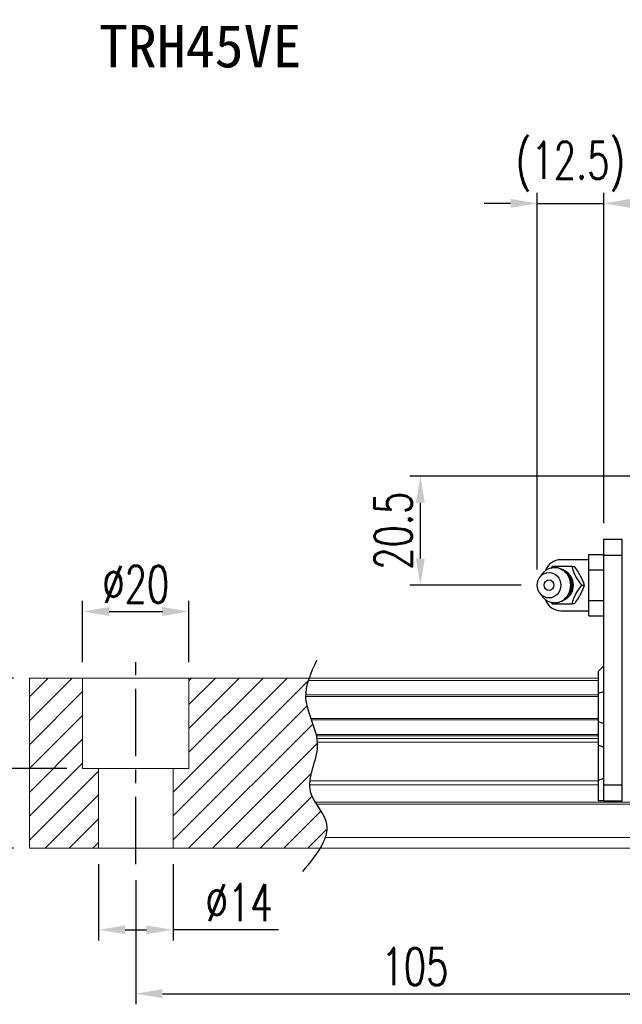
# Model space of a CAD drawing. Header units: millimetres. Extents: x 8 to 529, y 592 to 778.
# Tile 2 of 52: x 193 to 306, y 592 to 778. Entities that reach past the tile are written whole.
import ezdxf
from ezdxf.enums import TextEntityAlignment as Align

# ---------------------------------------------------------------- set-up
doc = ezdxf.new("R2010")
doc.units = ezdxf.units.MM
doc.header["$PDSIZE"] = -1
doc.linetypes.add('CENTER', pattern=[10.16, 6.35, -1.27, 1.27, -1.27])
for name, color, linetype in [('2', 7, 'Continuous'), ('CHA', 2, 'Continuous'), ('CL', 1, 'CENTER'), ('DIM', 4, 'Continuous'), ('OUT', 3, 'Continuous')]:
    doc.layers.add(name, color=color, linetype=linetype)
doc.styles.add('DIM-7', font='SIMPLEX.shx', dxfattribs={"width": 0.7, "bigfont": 'chineset.shx'})
doc.styles.add('T', font='kaiu.ttf')
doc.dimstyles.new('CNS', dxfattribs={"dimtxt": 3.5, "dimasz": 2.5, "dimexe": 1, "dimexo": 1.5, "dimgap": 0.09, "dimtad": 0, "dimdsep": 46, "dimtxsty": 'DIM-7', "dimcen": 0.09, "dimclrd": 1, "dimclre": 1, "dimclrt": 4, "dimadec": 0, "dimazin": 0, "dimtfac": 1, "dimtix": 1, "dimtmove": 2, "dimatfit": 3, "dimfxl": 1, "dimtvp": 0.971429, "dimtolj": 1, "dimarcsym": 0})

# ---------------------------------------------------------------- blocks, each defined once
blk = doc.blocks.new('*D15')
at = {"color": 7, "lineweight": -2}
for p, q in [((302.89, 682.89), (302.89, 745.09)), ((476.89, 682.89), (476.89, 745.09)), ((471.89, 743.09), (307.89, 743.09))]:
    blk.add_line(p, q, dxfattribs=at)
at = {"color": 7}
for points in [[(307.89, 743.92), (307.89, 742.25), (302.89, 743.09)], [(471.89, 743.92), (471.89, 742.25), (476.89, 743.09)]]:
    blk.add_solid(points, dxfattribs=at)
at = {"layer": 'DEFPOINTS', "color": 0}
for p in [(302.89, 743.09), (302.89, 679.89), (476.89, 679.89)]:
    blk.add_point(p, dxfattribs=at)
at = {"color": 7, "insert": (389.89, 748.19), "char_height": 7, "attachment_point": 5, "style": 'DIM-7'}
blk.add_mtext('\\A1;174', dxfattribs=at)
blk = doc.blocks.new('*D19')
at = {"color": 7, "lineweight": -2}
for p, q in [((214.89, 615.74), (214.89, 592.36)), ((319.89, 615.74), (319.89, 592.36)), ((219.89, 594.36), (314.89, 594.36))]:
    blk.add_line(p, q, dxfattribs=at)
at = {"color": 7}
for points in [[(219.89, 595.2), (219.89, 593.53), (214.89, 594.36)], [(314.89, 595.2), (314.89, 593.53), (319.89, 594.36)]]:
    blk.add_solid(points, dxfattribs=at)
at = {"layer": 'DEFPOINTS', "color": 0}
for p in [(214.89, 618.74), (319.89, 618.74), (319.89, 594.36)]:
    blk.add_point(p, dxfattribs=at)
at = {"color": 7, "insert": (267.39, 599.46), "char_height": 7, "attachment_point": 5, "style": 'DIM-7'}
blk.add_mtext('\\A1;105', dxfattribs=at)
blk = doc.blocks.new('*D20')
at = {"color": 7, "lineweight": -2}
for p, q in [((204.89, 656.74), (204.89, 668.29)), ((224.89, 656.74), (224.89, 668.29)), ((209.89, 666.29), (219.89, 666.29))]:
    blk.add_line(p, q, dxfattribs=at)
at = {"color": 7}
for points in [[(209.89, 667.12), (209.89, 665.45), (204.89, 666.29)], [(219.89, 667.12), (219.89, 665.45), (224.89, 666.29)]]:
    blk.add_solid(points, dxfattribs=at)
at = {"layer": 'DEFPOINTS', "color": 0}
for p in [(224.89, 666.29), (204.89, 653.74), (224.89, 653.74)]:
    blk.add_point(p, dxfattribs=at)
at = {"color": 7, "insert": (214.89, 671.39), "char_height": 7, "attachment_point": 5, "style": 'DIM-7'}
blk.add_mtext('\\A1;%%C20', dxfattribs=at)
blk = doc.blocks.new('*D21')
at = {"color": 7, "lineweight": -2}
for p, q in [((191.89, 653.74), (181.99, 653.74)), ((183.99, 648.74), (183.99, 641.74)), ((201.89, 636.74), (181.99, 636.74))]:
    blk.add_line(p, q, dxfattribs=at)
at = {"color": 7}
for points in [[(183.16, 648.74), (184.82, 648.74), (183.99, 653.74)], [(183.16, 641.74), (184.82, 641.74), (183.99, 636.74)]]:
    blk.add_solid(points, dxfattribs=at)
at = {"layer": 'DEFPOINTS', "color": 0}
for p in [(194.89, 653.74), (183.99, 636.74), (204.89, 636.74)]:
    blk.add_point(p, dxfattribs=at)
at = {"color": 7, "insert": (178.89, 645.24), "char_height": 7, "attachment_point": 5, "rotation": 90, "style": 'DIM-7'}
blk.add_mtext('\\A1;17', dxfattribs=at)
blk = doc.blocks.new('*D18')
at = {"color": 7, "lineweight": -2}
for p, q in [((191.89, 653.74), (168.03, 653.74)), ((170.03, 648.74), (170.03, 626.74)), ((191.89, 621.74), (168.03, 621.74))]:
    blk.add_line(p, q, dxfattribs=at)
at = {"color": 7}
for points in [[(169.2, 648.74), (170.86, 648.74), (170.03, 653.74)], [(169.2, 626.74), (170.86, 626.74), (170.03, 621.74)]]:
    blk.add_solid(points, dxfattribs=at)
at = {"layer": 'DEFPOINTS', "color": 0}
for p in [(194.89, 653.74), (170.03, 621.74), (194.89, 621.74)]:
    blk.add_point(p, dxfattribs=at)
at = {"color": 7, "insert": (164.93, 637.74), "char_height": 7, "attachment_point": 5, "rotation": 90, "style": 'DIM-7'}
blk.add_mtext('\\A1;32', dxfattribs=at)
blk = doc.blocks.new('*D23')
at = {"layer": 'DEFPOINTS', "color": 0}
for p in [(268.41, 691.74), (319.89, 691.74), (290.39, 671.24)]:
    blk.add_point(p, dxfattribs=at)
at = {"layer": 'DIM', "color": 7, "lineweight": -2}
for p, q in [((316.89, 691.74), (266.41, 691.74)), ((268.41, 676.24), (268.41, 686.74)), ((287.39, 671.24), (266.41, 671.24))]:
    blk.add_line(p, q, dxfattribs=at)
at = {"layer": 'DIM', "color": 7}
for points in [[(267.57, 686.74), (269.24, 686.74), (268.41, 691.74)], [(267.57, 676.24), (269.24, 676.24), (268.41, 671.24)]]:
    blk.add_solid(points, dxfattribs=at)
at = {"layer": 'DIM', "color": 7, "insert": (263.31, 681.49), "char_height": 7, "attachment_point": 5, "rotation": 90, "style": 'DIM-7'}
blk.add_mtext('\\A1;20.5', dxfattribs=at)
blk = doc.blocks.new('*D24')
at = {"color": 7, "lineweight": -2}
for p, q in [((290.39, 674.22), (290.39, 745.09)), ((302.89, 682.89), (302.89, 745.09)), ((285.39, 743.09), (280.39, 743.09)), ((290.39, 743.09), (302.89, 743.09)), ((307.89, 743.09), (312.89, 743.09))]:
    blk.add_line(p, q, dxfattribs=at)
at = {"color": 7}
for points in [[(285.39, 743.92), (285.39, 742.25), (290.39, 743.09)], [(307.89, 743.92), (307.89, 742.25), (302.89, 743.09)]]:
    blk.add_solid(points, dxfattribs=at)
at = {"layer": 'DEFPOINTS', "color": 0}
for p in [(302.89, 743.09), (302.89, 679.89), (290.39, 671.22)]:
    blk.add_point(p, dxfattribs=at)
at = {"color": 7, "insert": (296.64, 750.02), "char_height": 7, "attachment_point": 5, "style": 'DIM-7'}
blk.add_mtext('\\A1;(12.5)', dxfattribs=at)
blk = doc.blocks.new('*D26')
at = {"color": 7, "lineweight": -2}
for p, q in [((207.89, 618.74), (207.89, 604.38)), ((221.89, 618.74), (221.89, 604.38)), ((212.89, 606.38), (216.89, 606.38)), ((241.75, 606.38), (221.89, 606.38))]:
    blk.add_line(p, q, dxfattribs=at)
at = {"color": 7}
for points in [[(212.89, 607.21), (212.89, 605.55), (207.89, 606.38)], [(216.89, 607.21), (216.89, 605.55), (221.89, 606.38)]]:
    blk.add_solid(points, dxfattribs=at)
at = {"layer": 'DEFPOINTS', "color": 0}
for p in [(207.89, 621.74), (221.89, 621.74), (221.89, 606.38)]:
    blk.add_point(p, dxfattribs=at)
at = {"color": 7, "insert": (234.32, 611.48), "char_height": 7, "attachment_point": 5, "style": 'DIM-7'}
blk.add_mtext('\\A1;%%C14', dxfattribs=at)

msp = doc.modelspace()

# ---------------------------------------------------------------- hatches: boundary and pattern name
at = {"layer": 'DIM'}
h = msp.add_hatch(dxfattribs=at)
h.set_pattern_fill('ANSI31', color=0, style=0)
h.set_pattern_definition([(45, (-109.0616, 480.9535), (-2.245064, 2.245064), [])])
edge = h.paths.add_edge_path()
edge.add_spline(control_points=[(247.788, 646.166), (247.324, 647.467), (246.862, 648.843), (246.819, 650.22), (246.818, 650.305)], knot_values=[7.0410379, 7.0410379, 7.0410379, 7.0410379, 11.0834181, 11.3490412, 11.3490412, 11.3490412, 11.3490412], degree=3, periodic=0)
edge.add_spline(control_points=[(246.818, 650.305), (246.816, 650.403), (246.817, 650.501), (246.82, 650.599)], knot_values=[6.7346274, 6.7346274, 6.7346274, 6.7346274, 7.0410379, 7.0410379, 7.0410379, 7.0410379], degree=3, periodic=0)
edge.add_spline(control_points=[(246.82, 650.599), (246.844, 651.503), (247.034, 652.407), (247.32, 653.311)], knot_values=[3.908874, 3.908874, 3.908874, 3.908874, 6.7346274, 6.7346274, 6.7346274, 6.7346274], degree=3, periodic=0)
edge.add_spline(control_points=[(247.32, 653.311), (247.365, 653.452), (247.412, 653.594), (247.462, 653.735)], knot_values=[3.466366, 3.466366, 3.466366, 3.466366, 3.908874, 3.908874, 3.908874, 3.908874], degree=3, periodic=0)
edge.add_line((247.458, 653.735), (224.887, 653.735))
edge.add_line((224.887, 653.735), (224.887, 636.735))
edge.add_line((224.887, 636.735), (221.887, 636.735))
edge.add_line((221.887, 636.735), (221.887, 621.735))
edge.add_line((221.887, 621.735), (249.529, 621.735))
edge.add_spline(control_points=[(249.529, 621.735), (249.933, 622.406), (250.265, 623.073), (250.49, 623.735)], knot_values=[35.0876755, 35.0876755, 35.0876755, 35.0876755, 37.2888756, 37.2888756, 37.2888756, 37.2888756], degree=3, periodic=0)
edge.add_spline(control_points=[(250.49, 623.735), (250.848, 624.789), (251.03, 626.912), (249.53, 628.961), (248.85, 630.028)], knot_values=[27.949439, 27.949439, 27.949439, 27.949439, 31.4503537, 35.0876755, 35.0876755, 35.0876755, 35.0876755], degree=3, periodic=0)
edge.add_spline(control_points=[(248.85, 630.028), (248.775, 630.146), (248.701, 630.264), (248.629, 630.382)], knot_values=[27.5490533, 27.5490533, 27.5490533, 27.5490533, 27.949439, 27.949439, 27.949439, 27.949439], degree=3, periodic=0)
edge.add_spline(control_points=[(248.629, 630.382), (248.227, 631.04), (247.663, 632.12), (247.55, 633.254), (247.555, 633.693)], knot_values=[23.9494384, 23.9494384, 23.9494384, 23.9494384, 26.1777675, 27.5490533, 27.5490533, 27.5490533, 27.5490533], degree=3, periodic=0)
edge.add_spline(control_points=[(247.555, 633.693), (247.557, 633.927), (247.573, 634.162), (247.6, 634.4)], knot_values=[23.2175338, 23.2175338, 23.2175338, 23.2175338, 23.9494384, 23.9494384, 23.9494384, 23.9494384], degree=3, periodic=0)
edge.add_spline(control_points=[(247.6, 634.4), (247.843, 636.541), (249.088, 639.036), (249.013, 641.452), (248.997, 641.674)], knot_values=[15.9420699, 15.9420699, 15.9420699, 15.9420699, 22.5462419, 23.2175338, 23.2175338, 23.2175338, 23.2175338], degree=3, periodic=0)
edge.add_spline(control_points=[(248.997, 641.674), (248.979, 641.91), (248.95, 642.146), (248.913, 642.381)], knot_values=[15.228195, 15.228195, 15.228195, 15.228195, 15.9420699, 15.9420699, 15.9420699, 15.9420699], degree=3, periodic=0)
edge.add_spline(control_points=[(248.913, 642.381), (248.886, 642.548), (248.854, 642.715), (248.819, 642.882)], knot_values=[14.7203513, 14.7203513, 14.7203513, 14.7203513, 15.228195, 15.228195, 15.228195, 15.228195], degree=3, periodic=0)
edge.add_spline(control_points=[(248.819, 642.882), (248.799, 642.975), (248.778, 643.068), (248.756, 643.16)], knot_values=[14.4372251, 14.4372251, 14.4372251, 14.4372251, 14.7203513, 14.7203513, 14.7203513, 14.7203513], degree=3, periodic=0)
edge.add_spline(control_points=[(248.756, 643.16), (248.539, 644.072), (248.215, 644.974), (247.893, 645.872)], knot_values=[11.6531458, 11.6531458, 11.6531458, 11.6531458, 14.4372251, 14.4372251, 14.4372251, 14.4372251], degree=3, periodic=0)
edge.add_spline(control_points=[(247.893, 645.872), (247.858, 645.97), (247.823, 646.068), (247.788, 646.166)], knot_values=[11.3490412, 11.3490412, 11.3490412, 11.3490412, 11.6531458, 11.6531458, 11.6531458, 11.6531458], degree=3, periodic=0)
edge.add_line((247.788, 646.166), (247.788, 646.166))
h.paths.add_polyline_path([(204.887, 653.735), (194.887, 653.735), (194.887, 621.735), (207.887, 621.735), (207.887, 636.735), (204.887, 636.735)])

# ---------------------------------------------------------------- linework, layer by layer
at = {"layer": '2', "color": 0, "linetype": 'Continuous'}
for p, q in [((302.887, 679.885), (306.387, 679.885)), ((302.887, 676.885), (302.887, 679.885)), ((306.387, 676.885), (306.387, 679.885)), ((300.087, 677.009), (302.887, 677.009)), ((300.087, 674.122), (300.087, 677.009)), ((302.887, 633.635), (302.887, 676.885)), ((302.887, 676.885), (306.387, 676.885)), ((306.387, 633.635), (306.387, 676.885)), ((300.087, 676.035), (294.804, 676.035)), ((291.184, 673.194), (290.82, 672.66)), ((300.087, 674.122), (302.887, 674.122)), ((300.087, 668.349), (300.087, 674.122)), ((290.82, 669.811), (291.184, 669.276)), ((300.087, 665.462), (300.087, 668.349)), ((300.087, 668.349), (302.887, 668.349)), ((294.804, 666.435), (300.087, 666.435)), ((300.087, 665.462), (302.887, 665.462)), ((301.887, 655.035), (302.887, 656.035)), ((301.887, 650.888), (301.887, 655.035)), ((301.887, 650.888), (302.887, 651.252)), ((301.887, 645.583), (301.887, 650.888)), ((301.887, 645.583), (302.887, 645.219)), ((301.887, 641.114), (301.887, 645.583)), ((301.887, 634.524), (301.887, 641.114)), ((301.887, 641.114), (302.887, 640.75)), ((301.887, 634.524), (302.887, 634.938)), ((301.887, 630.635), (301.887, 634.524)), ((306.387, 633.635), (302.887, 633.635)), ((302.887, 630.635), (302.887, 633.635)), ((306.387, 630.635), (306.387, 633.635)), ((302.887, 630.635), (301.887, 630.635)), ((302.887, 630.635), (306.387, 630.635))]:
    msp.add_line(p, q, dxfattribs=at)
for centre, start, end in [((294.804, 673.035), 89.99998, 161.42204), ((294.804, 669.435), 198.57796, 270.00002)]:
    msp.add_arc(centre, 3, start, end, dxfattribs=at)
for centre, major_axis, start_param, end_param in [((293.637, 671.235), (0, -3.3), 3.1415926, 4.0769035), ((293.637, 671.235), (0, -3.3), 0, 3.1415927), ((294.452, 671.235), (0, -2.962), 0.4233297, 2.6987264), ((293.637, 671.235), (0, -3.3), 5.3479724, 6.2831853)]:
    msp.add_ellipse(centre, major_axis=major_axis, ratio=0.9238797, start_param=start_param, end_param=end_param, dxfattribs=at)
for major_axis in [(0, -2.4), (0, -1)]:
    msp.add_ellipse((292.604, 671.235), major_axis=major_axis, ratio=0.9238797, dxfattribs=at)
for points, degree in [([(293.194, 674.735), (293.106, 674.621), (293.018, 674.505), (292.93, 674.388)], 3), ([(296.928, 674.735), (297.343, 674.735)], 1), ([(298.795, 671.235), (299.209, 671.235)], 1), ([(292.95, 668.057), (293.031, 667.949), (293.113, 667.842), (293.194, 667.736)], 3), ([(293.659, 667.957), (293.716, 667.953), (293.773, 667.952), (293.83, 667.952)], 3), ([(297.343, 667.735), (296.928, 667.735)], 1)]:
    msp.add_open_spline(points, degree=degree, dxfattribs=at)
for points, knots in [([(296.928, 674.735), (296.209, 674.735), (295.441, 674.735), (294.133, 674.735), (293.647, 674.735), (293.194, 674.735)], [0, 0, 0, 0, 0.5, 0.5, 1, 1, 1, 1]), ([(296.937, 671.235), (296.937, 671.486), (296.881, 671.983), (296.624, 672.71), (296.196, 673.368), (295.621, 673.912), (294.936, 674.301), (294.256, 674.506), (293.819, 674.525), (293.637, 674.517)], [0, 0, 0, 0, 0.1424122, 0.2912277, 0.4421098, 0.5939693, 0.7455107, 0.8956214, 1, 1, 1, 1]), ([(298.795, 671.236), (298.529, 671.581), (298.262, 671.936), (297.845, 672.565), (297.684, 672.833), (297.415, 673.361), (297.304, 673.623), (297.101, 674.17), (297.012, 674.455), (296.928, 674.735)], [0, 0, 0, 0, 0.316279, 0.316279, 0.5305075, 0.5305075, 0.7443494, 0.7443494, 1, 1, 1, 1]), ([(297.343, 674.735), (297.755, 674.188), (298.153, 673.603), (298.806, 672.381), (299.037, 671.786), (299.209, 671.236)], [0, 0, 0, 0, 0.5, 0.5, 1, 1, 1, 1]), ([(293.978, 667.958), (294.026, 667.961), (294.321, 667.988), (294.853, 668.14), (295.513, 668.486), (296.075, 668.97), (296.514, 669.564), (296.813, 670.242), (296.924, 670.816), (296.937, 671.149), (296.937, 671.235)], [0, 0, 0, 0, 0.0297339, 0.1848987, 0.3380427, 0.4898314, 0.6411412, 0.7929758, 0.9463445, 1, 1, 1, 1]), ([(296.928, 667.736), (297.032, 668.081), (297.142, 668.436), (297.396, 669.065), (297.522, 669.333), (297.816, 669.861), (297.984, 670.123), (298.364, 670.67), (298.579, 670.955), (298.795, 671.235)], [0, 0, 0, 0, 0.316279, 0.316279, 0.5305075, 0.5305075, 0.7443494, 0.7443494, 1, 1, 1, 1]), ([(299.209, 671.235), (299.038, 670.688), (298.812, 670.103), (298.161, 668.881), (297.758, 668.286), (297.343, 667.736)], [0, 0, 0, 0, 0.5, 0.5, 1, 1, 1, 1]), ([(293.194, 667.735), (293.654, 667.735), (294.147, 667.735), (295.496, 667.735), (296.219, 667.735), (296.928, 667.735)], [0, 0, 0, 0, 0.5, 0.5, 1, 1, 1, 1])]:
    msp.add_open_spline(points, degree=3, knots=knots, dxfattribs=at)
at = {"layer": 'CL', "color": 0, "ltscale": 2}
msp.add_line((214.887, 618.735), (214.887, 656.735), dxfattribs=at)
at = {"layer": 'DIM', "color": 0}
msp.add_open_spline([(248.877, 657.063), (247.792, 654.725), (245.327, 649.408), (251.041, 641.326), (245.612, 632.923), (253.159, 625.729), (248.902, 620.586), (246.242, 617.371)], degree=3, knots=[0, 0, 0, 0, 7.306661, 16.6133617, 25.3207242, 31.5867608, 42.0326146, 42.0326146, 42.0326146, 42.0326146], dxfattribs=at)
at = {"layer": 'OUT', "color": 0, "linetype": 'Continuous', "lineweight": 15}
for p, q in [((194.887, 653.735), (301.887, 653.735)), ((194.887, 653.311), (194.887, 653.735)), ((194.887, 650.599), (194.887, 653.311)), ((204.887, 636.735), (204.887, 653.735)), ((224.887, 636.735), (224.887, 653.735)), ((247.32, 653.311), (301.887, 653.311)), ((194.887, 650.305), (194.887, 650.599)), ((246.82, 650.599), (301.887, 650.599)), ((194.887, 646.166), (194.887, 650.305)), ((246.818, 650.305), (301.887, 650.305)), ((194.887, 645.872), (194.887, 646.166)), ((194.887, 643.16), (194.887, 645.872)), ((247.788, 646.166), (301.887, 646.166)), ((247.893, 645.872), (301.887, 645.872)), ((194.887, 642.882), (194.887, 643.16)), ((248.756, 643.16), (301.887, 643.16)), ((194.887, 642.381), (194.887, 642.882)), ((194.887, 641.674), (194.887, 642.381)), ((194.887, 634.4), (194.887, 641.674)), ((248.819, 642.882), (301.887, 642.882)), ((248.913, 642.381), (301.887, 642.381)), ((248.997, 641.674), (301.887, 641.674)), ((204.887, 636.735), (224.887, 636.735)), ((207.887, 621.735), (207.887, 636.735)), ((221.887, 621.735), (221.887, 636.735)), ((194.887, 633.693), (194.887, 634.4)), ((247.6, 634.4), (301.887, 634.4)), ((194.887, 630.382), (194.887, 633.693)), ((247.555, 633.693), (301.887, 633.693)), ((194.887, 630.028), (194.887, 630.382)), ((194.887, 623.735), (194.887, 630.028)), ((248.629, 630.382), (528.887, 630.382)), ((248.85, 630.028), (528.887, 630.028)), ((194.887, 621.735), (194.887, 623.735)), ((250.49, 623.735), (528.887, 623.735)), ((194.887, 621.735), (528.887, 621.735))]:
    msp.add_line(p, q, dxfattribs=at)

# ---------------------------------------------------------------- texts
at = {"layer": 'CHA', "color": 7, "style": 'T'}
msp.add_text('TRH45VE', height=8, dxfattribs=at).set_placement((226.999, 772.622), align=Align.MIDDLE)

# ---------------------------------------------------------------- dimensions: what is measured, and where the dimension line sits
at = {"color": 0}
for base, p1, p2, text, override, picture, middle in [((302.887, 743.087), (290.387, 671.219), (302.887, 679.885), '(<>)', {"dimscale": 2, "dimgap": 0.8, "dimtad": 1, "dimclrd": 7, "dimclre": 7, "dimclrt": 7, "dimadec": 2, "dimazin": 2, "dimtmove": 1}, '*D24', (296.637, 750.02)), ((224.887, 666.286), (204.887, 653.735), (224.887, 653.735), '%%C<>', {"dimscale": 2, "dimgap": 0.8, "dimtad": 1, "dimclrd": 7, "dimclre": 7, "dimclrt": 7, "dimtmove": 1}, '*D20', (214.887, 671.386))]:
    dim = msp.add_linear_dim(base=base, p1=p1, p2=p2, text=text, dimstyle='CNS', override=override, dxfattribs=at)
    dim.commit()
    dim.dimension.update_dxf_attribs({"geometry": picture, "text_midpoint": middle})
for base, p1, p2, override, picture, middle in [((302.887, 743.087), (476.887, 679.885), (302.887, 679.885), {"dimscale": 2, "dimgap": 0.8, "dimtad": 1, "dimclrd": 7, "dimclre": 7, "dimclrt": 7, "dimadec": 2, "dimazin": 2, "dimtmove": 1}, '*D15', (389.887, 748.187)), ((319.887, 594.364), (214.887, 618.735), (319.887, 618.735), {"dimscale": 2, "dimgap": 0.8, "dimtad": 1, "dimclrd": 7, "dimclre": 7, "dimclrt": 7, "dimtmove": 1}, '*D19', (267.387, 599.464))]:
    dim = msp.add_linear_dim(base=base, p1=p1, p2=p2, dimstyle='CNS', override=override, dxfattribs=at)
    dim.commit()
    dim.dimension.update_dxf_attribs({"geometry": picture, "text_midpoint": middle})
for base, p2, picture, middle in [((170.029, 621.735), (194.887, 621.735), '*D18', (164.929, 637.735)), ((183.989, 636.735), (204.887, 636.735), '*D21', (178.889, 645.235))]:
    dim = msp.add_linear_dim(base=base, p1=(194.887, 653.735), p2=p2, angle=90, dimstyle='CNS', override={"dimscale": 2, "dimgap": 0.8, "dimtad": 1, "dimclrd": 7, "dimclre": 7, "dimclrt": 7, "dimtmove": 1}, dxfattribs=at)
    dim.commit()
    dim.dimension.update_dxf_attribs({"geometry": picture, "text_midpoint": middle})
dim = msp.add_linear_dim(base=(221.887, 606.379), p1=(207.887, 621.735), p2=(221.887, 621.735), angle=180, text='%%C<>', dimstyle='CNS', override={"dimscale": 2, "dimgap": 0.8, "dimtad": 1, "dimclrd": 7, "dimclre": 7, "dimclrt": 7, "dimtmove": 1}, dxfattribs=at)
dim.commit()
dim.dimension.update_dxf_attribs({"geometry": '*D26', "text_midpoint": (234.32, 606.379), "dimtype": 160})
at = {"layer": 'DIM', "color": 0}
dim = msp.add_linear_dim(base=(268.406, 691.735), p1=(290.387, 671.235), p2=(319.887, 691.735), angle=90, dimstyle='CNS', override={"dimscale": 2, "dimgap": 0.8, "dimtad": 1, "dimclrd": 7, "dimclre": 7, "dimclrt": 7, "dimtmove": 1}, dxfattribs=at)
dim.commit()
dim.dimension.update_dxf_attribs({"geometry": '*D23', "text_midpoint": (263.306, 681.485)})

doc.saveas('drawing.dxf')
